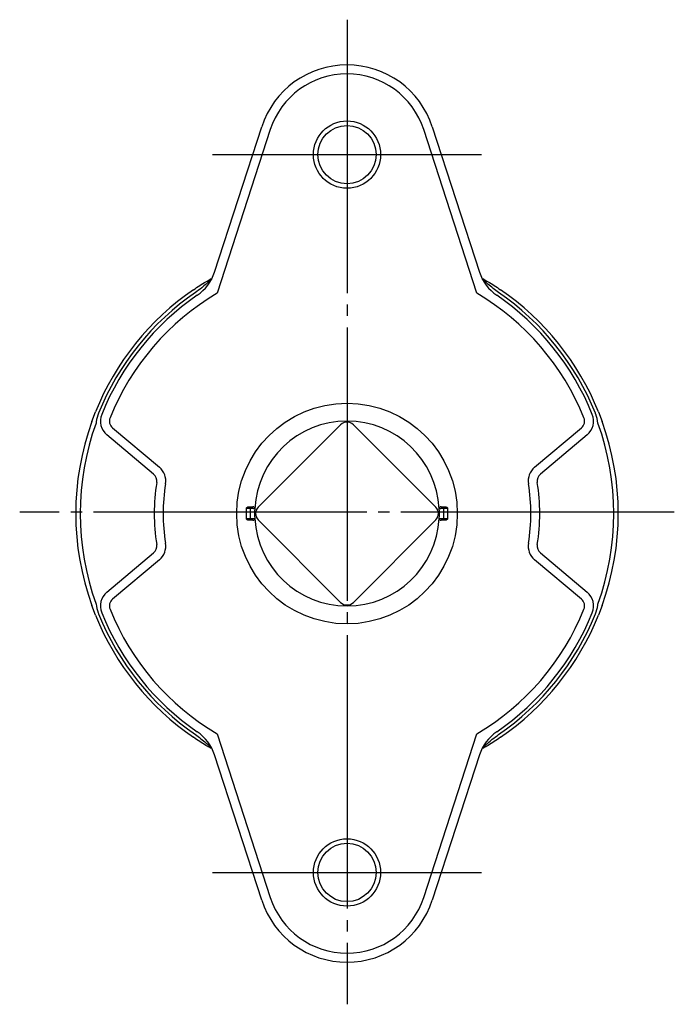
# Model space of a CAD drawing. Extents: x 42 to 326, y -44 to 264.
# Tile 12 of 12: x 254 to 326, y 135 to 245. Entities that reach past the tile are written whole.
import ezdxf

# ---------------------------------------------------------------- set-up
doc = ezdxf.new("R2010")
doc.units = 0
doc.linetypes.add('SLD-1点鎖線_中心線_', pattern=[34.29, 30.48, -1.27, 1.27, -1.27])
doc.linetypes.add('SLD-実線', pattern=[0])
doc.layers.get('0').update_dxf_attribs({"linetype": 'CONTINUOUS'})
doc.layers.add('SLD-0', color=7, linetype='SLD-実線')

msp = doc.modelspace()

# ---------------------------------------------------------------- linework, layer by layer
at = {"color": 7, "linetype": 'SLD-実線'}
for p, q in [((275.22782, 216.89658), (280.48943, 233.09017)), ((281.44049, 232.78115), (275.51507, 214.54459)), ((304.48493, 214.54459), (298.55951, 232.78115)), ((299.51057, 233.09017), (304.77218, 216.89658)), ((261.54062, 200.25312), (261.95183, 201.32974)), ((318.04817, 201.32974), (318.45938, 200.25312)), ((280.1005, 190.70711), (289.29289, 199.8995)), ((290.70711, 199.8995), (299.8995, 190.70711)), ((268.43615, 194.38753), (263.21609, 198.76767)), ((263.85888, 199.53372), (269.07894, 195.15357)), ((310.92106, 195.15357), (316.14112, 199.53372)), ((316.78391, 198.76767), (311.56385, 194.38753)), ((279.21401, 190.55), (278.76702, 190.55)), ((279.04853, 190.75), (279.21401, 190.75)), ((279.21401, 190.75), (279.21401, 190.55)), ((300.78599, 190.55), (300.78599, 190.75)), ((300.78599, 190.75), (300.95147, 190.75)), ((301.23298, 190.55), (300.78599, 190.55)), ((278.76702, 189.45), (279.21401, 189.45)), ((279.21401, 189.25), (279.04853, 189.25)), ((279.21401, 189.45), (279.21401, 189.25)), ((289.29289, 180.1005), (280.1005, 189.29289)), ((299.8995, 189.29289), (290.70711, 180.1005)), ((300.78599, 189.25), (300.78599, 189.45)), ((300.78599, 189.45), (301.23298, 189.45)), ((300.95147, 189.25), (300.78599, 189.25)), ((263.21609, 181.23233), (268.43615, 185.61247)), ((311.56385, 185.61247), (316.78391, 181.23233)), ((269.07894, 184.84643), (263.85888, 180.46628)), ((316.14112, 180.46628), (310.92106, 184.84643)), ((261.95183, 178.67026), (261.54062, 179.74688)), ((318.45938, 179.74688), (318.04817, 178.67026)), ((275.51507, 165.45541), (281.44049, 147.21885)), ((298.55951, 147.21885), (304.48493, 165.45541)), ((280.48943, 146.90983), (275.22782, 163.10342)), ((304.77218, 163.10342), (299.51057, 146.90983))]:
    msp.add_line(p, q, dxfattribs=at)
for centre, radius in [((290, 230), 3.75), ((290, 230), 3.25), ((290, 190), 12.3), ((290, 150), 3.75), ((290, 150), 3.25)]:
    msp.add_circle(centre, radius, dxfattribs=at)
for centre, radius, start, end in [((290, 230), 10, 18, 162), ((290, 230), 9, 18, 162), ((270.47253, 218.44166), 5, 304.4726992, 342), ((309.52747, 218.44166), 5, 198, 235.5273008), ((290, 190), 30.25, 124.4726992, 158.0043119), ((290, 190), 29.875, 124.4726992, 158.0043119), ((290, 190), 29.5, 124.4726992, 158.0043119), ((290, 190), 28.5, 120.5468716, 158.0043119), ((290, 190), 28.5, 21.9956881, 59.4531284), ((290, 190), 29.5, 21.9956881, 55.5273008), ((290, 190), 29.875, 21.9956881, 55.5273008), ((290, 190), 30.25, 21.9956881, 55.5273008), ((264.50167, 200.29976), 2, 158.0043119, 230), ((315.49833, 200.29976), 2, 310, 21.9956881), ((290, 190), 30.25, 160.1873227, 199.8126773), ((290, 190), 29.75, 160.1873227, 199.8126773), ((264.50167, 200.29976), 1, 158.0043119, 230), ((290, 190), 10.3, 3.0025816, 176.9974184), ((290, 199.19239), 1, 45, 135), ((315.49833, 200.29976), 1, 310, 21.9956881), ((290, 190), 29.75, 340.1873227, 19.8126773), ((290, 190), 30.25, 340.1873227, 19.8126773), ((267.79336, 193.62148), 1, 350.7376779, 50), ((267.79336, 193.62148), 2, 350.7376779, 50), ((312.20664, 193.62148), 2, 130, 189.2623221), ((312.20664, 193.62148), 1, 130, 189.2623221), ((290, 190), 21.5, 170.7376779, 189.2623221), ((290, 190), 20.5, 170.7376779, 189.2623221), ((290, 190), 20.5, 350.7376779, 9.2623221), ((290, 190), 21.5, 350.7376779, 9.2623221), ((290, 190), 11.24643, 177.1968669, 182.8031331), ((290, 190), 10.8, 177.0808967, 182.9191033), ((279.51441, 190.55), 0.2, 356.9974184, 90), ((290, 190), 10.3, 176.9974184, 183.0025816), ((280.80761, 190), 1, 135, 225), ((299.19239, 190), 1, 315, 45), ((300.48559, 190.55), 0.2, 90, 183.0025816), ((290, 190), 10.3, 356.9974184, 3.0025816), ((290, 190), 10.8, 357.0808967, 2.9191033), ((290, 190), 11.24643, 357.1968669, 2.8031331), ((279.51441, 189.45), 0.2, 270, 3.0025816), ((290, 190), 10.3, 183.0025816, 356.9974184), ((300.48559, 189.45), 0.2, 176.9974184, 270), ((267.79336, 186.37852), 1, 310, 9.2623221), ((267.79336, 186.37852), 2, 310, 9.2623221), ((312.20664, 186.37852), 2, 170.7376779, 230), ((312.20664, 186.37852), 1, 170.7376779, 230), ((264.50167, 179.70024), 2, 130, 201.9956881), ((315.49833, 179.70024), 2, 338.0043119, 50), ((264.50167, 179.70024), 1, 130, 201.9956881), ((290, 180.80761), 1, 225, 315), ((315.49833, 179.70024), 1, 338.0043119, 50), ((290, 190), 29.5, 201.9956881, 235.5273008), ((290, 190), 28.5, 201.9956881, 239.4531284), ((290, 190), 28.5, 300.5468716, 338.0043119), ((290, 190), 29.5, 304.4726992, 338.0043119), ((290, 190), 30.25, 201.9956881, 235.5273008), ((290, 190), 29.875, 201.9956881, 235.5273008), ((290, 190), 29.875, 304.4726992, 338.0043119), ((290, 190), 30.25, 304.4726992, 338.0043119), ((270.47253, 161.55834), 5, 18, 55.5273008), ((309.52747, 161.55834), 5, 124.4726992, 162), ((290, 150), 9, 198, 342), ((290, 150), 10, 198, 342)]:
    msp.add_arc(centre, radius, start, end, dxfattribs=at)
for points, knots in [([(272.87809, 214.93798), (273.10898, 215.09371), (273.56972, 215.40447), (274.19437, 215.79528), (274.65074, 216.06758), (274.8217, 216.16621), (274.86604, 216.19179)], [0, 0, 0, 0, 0.340910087, 0.68030374, 0.917069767, 1, 1, 1, 1]), ([(305.13297, 216.19236), (305.17763, 216.16659), (305.34888, 216.0678), (305.80561, 215.7953), (306.43028, 215.40446), (306.89102, 215.0937), (307.12191, 214.93798)], [0, 0, 0, 0, 0.083477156, 0.32010198, 0.659293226, 1, 1, 1, 1]), ([(274.90182, 216.12186), (274.90007, 216.12024), (274.89683, 216.11724), (274.86595, 216.08865), (274.78649, 216.01519), (274.59383, 215.83807), (274.25687, 215.53564), (273.74542, 215.10033), (273.32809, 214.79995), (273.09035, 214.62883)], [0, 0, 0, 0, 0.02513739, 0.046604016, 0.100513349, 0.195431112, 0.384872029, 0.649571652, 1, 1, 1, 1]), ([(306.90965, 214.62883), (306.49644, 214.93678), (305.95586, 215.33966), (305.40628, 215.83829), (305.21351, 216.01515), (305.13178, 216.09075), (305.10199, 216.11833), (305.09934, 216.12079), (305.09818, 216.12186)], [0, 0, 0, 0, 0.614896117, 0.804445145, 0.899417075, 0.953357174, 0.979648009, 1, 1, 1, 1]), ([(262.29954, 201.18929), (262.19334, 200.86948), (262.07271, 200.50618), (262.01762, 200.12882), (262.01103, 200.08365)], [0, 0, 0, 0, 0.88029932, 1, 1, 1, 1]), ([(317.98897, 200.08365), (317.92734, 200.41465), (317.8572, 200.79133), (317.71741, 201.14625), (317.70046, 201.18929)], [0, 0, 0, 0, 0.878753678, 1, 1, 1, 1]), ([(278.76702, 190.55), (278.76892, 190.56293), (278.77327, 190.59248), (278.80219, 190.64046), (278.86276, 190.69642), (278.95145, 190.74036), (279.01771, 190.74694), (279.04853, 190.75)], [0, 0, 0, 0, 0.090516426, 0.206804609, 0.395481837, 0.718896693, 1, 1, 1, 1]), ([(279.21401, 190.75), (279.23629, 190.75), (279.29221, 190.75), (279.3767, 190.75), (279.45279, 190.75), (279.50447, 190.75), (279.5111, 190.75), (279.51441, 190.75)], [0, 0, 0, 0, 0.14213634, 0.356878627, 0.571341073, 0.785667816, 1, 1, 1, 1]), ([(279.71414, 190.53952), (279.70862, 190.53964), (279.69759, 190.53988), (279.61156, 190.54173), (279.48489, 190.54441), (279.34422, 190.54734), (279.2511, 190.54924), (279.21401, 190.55)], [0, 0, 0, 0, 0.214418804, 0.428793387, 0.643243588, 0.857919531, 1, 1, 1, 1]), ([(300.78599, 190.55), (300.7297, 190.54885), (300.61712, 190.54654), (300.46711, 190.5434), (300.35402, 190.54099), (300.29432, 190.53971), (300.28826, 190.53958), (300.28586, 190.53952)], [0, 0, 0, 0, 0.214966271, 0.42996968, 0.644910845, 0.859636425, 1, 1, 1, 1]), ([(300.48559, 190.75), (300.48703, 190.75), (300.49067, 190.75), (300.52654, 190.75), (300.59447, 190.75), (300.68457, 190.75), (300.75218, 190.75), (300.78599, 190.75)], [0, 0, 0, 0, 0.140304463, 0.354965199, 0.569897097, 0.784950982, 1, 1, 1, 1]), ([(300.95147, 190.75), (300.99237, 190.74493), (301.06414, 190.73604), (301.15141, 190.68525), (301.20133, 190.63472), (301.22678, 190.5922), (301.23107, 190.56295), (301.23298, 190.55)], [0, 0, 0, 0, 0.370433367, 0.650165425, 0.795208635, 0.909358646, 1, 1, 1, 1]), ([(279.04853, 189.25), (279.00763, 189.25507), (278.93586, 189.26396), (278.84859, 189.31475), (278.79867, 189.36528), (278.77322, 189.4078), (278.76893, 189.43705), (278.76702, 189.45)], [0, 0, 0, 0, 0.370433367, 0.650165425, 0.795208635, 0.909358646, 1, 1, 1, 1]), ([(279.21401, 189.45), (279.2703, 189.45115), (279.38288, 189.45346), (279.53289, 189.4566), (279.64598, 189.45901), (279.70568, 189.46029), (279.71174, 189.46042), (279.71414, 189.46048)], [0, 0, 0, 0, 0.214966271, 0.42996968, 0.644910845, 0.859636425, 1, 1, 1, 1]), ([(279.51441, 189.25), (279.51297, 189.25), (279.50933, 189.25), (279.47346, 189.25), (279.40553, 189.25), (279.31543, 189.25), (279.24782, 189.25), (279.21401, 189.25)], [0, 0, 0, 0, 0.140304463, 0.354965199, 0.569897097, 0.784950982, 1, 1, 1, 1]), ([(300.28586, 189.46048), (300.29138, 189.46036), (300.30241, 189.46012), (300.38844, 189.45827), (300.51511, 189.45559), (300.65578, 189.45266), (300.7489, 189.45076), (300.78599, 189.45)], [0, 0, 0, 0, 0.214418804, 0.428793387, 0.643243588, 0.857919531, 1, 1, 1, 1]), ([(300.78599, 189.25), (300.76371, 189.25), (300.70779, 189.25), (300.6233, 189.25), (300.54721, 189.25), (300.49553, 189.25), (300.4889, 189.25), (300.48559, 189.25)], [0, 0, 0, 0, 0.14213634, 0.356878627, 0.571341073, 0.785667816, 1, 1, 1, 1]), ([(301.23298, 189.45), (301.23108, 189.43707), (301.22673, 189.40752), (301.19781, 189.35954), (301.13724, 189.30358), (301.04855, 189.25964), (300.98229, 189.25306), (300.95147, 189.25)], [0, 0, 0, 0, 0.090516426, 0.206804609, 0.395481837, 0.718896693, 1, 1, 1, 1]), ([(262.01103, 179.91635), (262.07266, 179.58535), (262.1428, 179.20867), (262.28259, 178.85375), (262.29954, 178.81071)], [0, 0, 0, 0, 0.878753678, 1, 1, 1, 1]), ([(317.70046, 178.81071), (317.80666, 179.13052), (317.92729, 179.49382), (317.98238, 179.87118), (317.98897, 179.91635)], [0, 0, 0, 0, 0.88029932, 1, 1, 1, 1]), ([(274.86703, 163.80764), (274.82237, 163.83341), (274.65112, 163.9322), (274.19439, 164.2047), (273.56972, 164.59554), (273.10898, 164.9063), (272.87809, 165.06202)], [0, 0, 0, 0, 0.083477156, 0.32010198, 0.659293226, 1, 1, 1, 1]), ([(273.09035, 165.37117), (273.50356, 165.06322), (274.04414, 164.66034), (274.59372, 164.16171), (274.78649, 163.98485), (274.86822, 163.90925), (274.89801, 163.88167), (274.90066, 163.87921), (274.90182, 163.87814)], [0, 0, 0, 0, 0.614896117, 0.804445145, 0.899417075, 0.953357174, 0.979648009, 1, 1, 1, 1]), ([(305.09818, 163.87814), (305.09993, 163.87976), (305.10317, 163.88276), (305.13405, 163.91135), (305.21351, 163.98481), (305.40617, 164.16193), (305.74313, 164.46436), (306.25458, 164.89967), (306.67191, 165.20005), (306.90965, 165.37117)], [0, 0, 0, 0, 0.02513739, 0.046604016, 0.100513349, 0.195431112, 0.384872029, 0.649571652, 1, 1, 1, 1]), ([(307.12191, 165.06202), (306.89102, 164.90629), (306.43028, 164.59553), (305.80563, 164.20472), (305.34926, 163.93242), (305.1783, 163.83379), (305.13396, 163.80821)], [0, 0, 0, 0, 0.340910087, 0.68030374, 0.917069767, 1, 1, 1, 1])]:
    msp.add_open_spline(points, degree=3, knots=knots, dxfattribs=at)
at = {"layer": 'SLD-0', "linetype": 'SLD-1点鎖線_中心線_'}
for p, q in [((290, 245.0333), (290, 135.3084)), ((275, 230), (305, 230)), ((326.5, 190.17085), (253.5, 190.17085)), ((275, 150), (305, 150))]:
    msp.add_line(p, q, dxfattribs=at)

doc.saveas('drawing.dxf')
